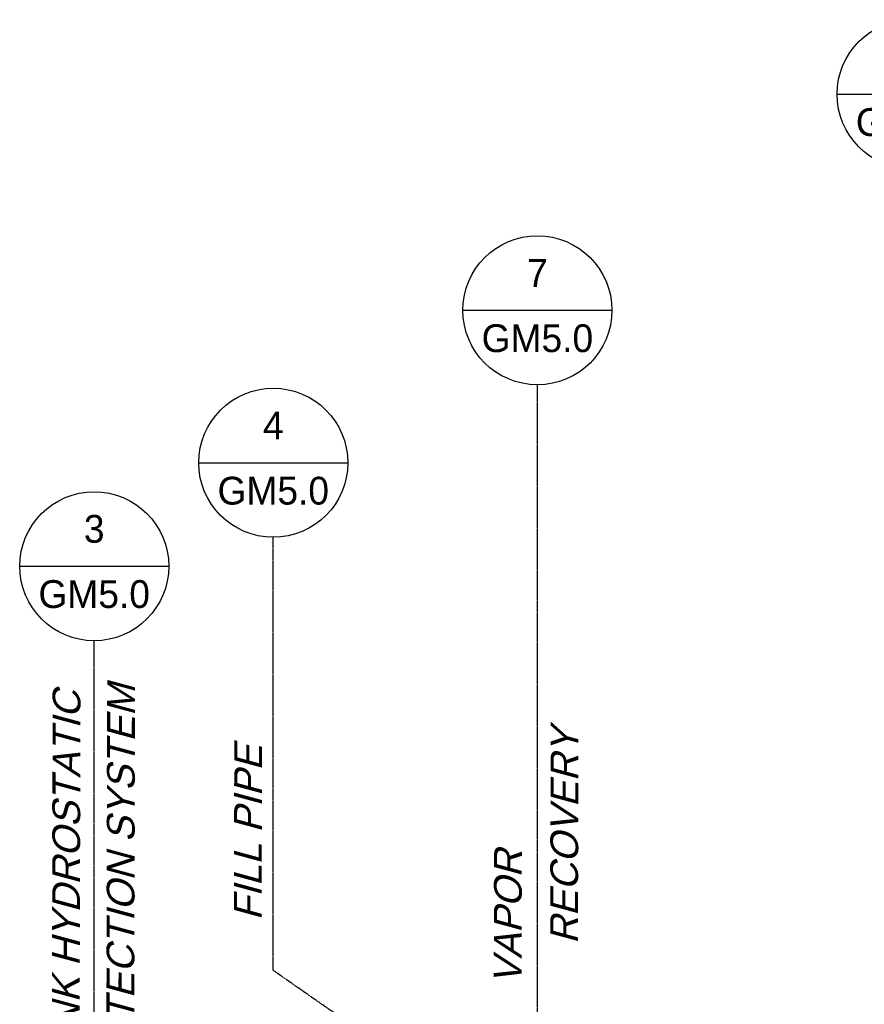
# Model space of a CAD drawing. Extents: x -18027 to -11651, y 1687 to 5059.
# Tile 118 of 170: x -14004 to -13730, y 3009 to 3328. Entities that reach past the tile are written whole.
import ezdxf
from ezdxf.enums import TextEntityAlignment as Align

# ---------------------------------------------------------------- set-up
doc = ezdxf.new("R2010")
doc.units = 0
doc.header["$MEASUREMENT"] = 0
doc.linetypes.add('CENTER1', pattern=[0.6625, 0.5, -0.075, 0.0125, -0.075])
doc.layers.get('0').update_dxf_attribs({"linetype": 'CONTINUOUS'})
for name, color, linetype in [('2946GM2$0$SHEET_NOTES', 3, 'CONTINUOUS'), ('ARNOTE', 3, 'CONTINUOUS'), ('CENTERLINE', 3, 'CENTER1'), ('TEXT', 3, 'CONTINUOUS')]:
    doc.layers.add(name, color=color, linetype=linetype)
doc.styles.add('ISO1', font='SIMPFRAC.shx', dxfattribs={"width": 0.85, "oblique": 15})
doc.styles.add('SIMPFRAC', font='simpfrac')

# ---------------------------------------------------------------- blocks, each defined once
blk = doc.blocks.new('KEY-DETAIL')
blk.add_line((-0.1911, 0), (0.1911, 0))
blk.add_circle((0, 0), 0.1911)
at = {"style": 'SIMPFRAC'}
for tag, p in [('DETAIL', (0, 0.1314)), ('SHEET', (0, -0.0358))]:
    blk.add_attdef(tag, text='', height=0.0781, dxfattribs=at).set_placement(p, align=Align.TOP_CENTER)

msp = doc.modelspace()

# ---------------------------------------------------------------- linework, layer by layer
at = {"layer": 'CENTERLINE', "color": 3, "linetype": 'CENTER1'}
msp.add_line((-13836.17, 2986.88), (-13836.17, 3210.04, 0), dxfattribs=at)
at = {"layer": 'CENTERLINE', "color": 3, "linetype": 'CENTER1', "flags": 128}
for points in [[(-13883.01, 2959.81), (-13883.01, 2993.48), (-13921.7, 3020.43), (-13921.7, 3160.67)], [(-13941, 2925.97), (-13941, 2959.64), (-13979.69, 2986.59), (-13979.69, 3127.19)]]:
    msp.add_lwpolyline(points, dxfattribs=at)

# ---------------------------------------------------------------- block references
at = {"layer": '2946GM2$0$SHEET_NOTES'}
ref = msp.add_blockref('KEY-DETAIL', (-13714.99, 3304.14, 0), dxfattribs=dict(at, xscale=126.2697858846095, yscale=126.2697858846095, zscale=126.2697858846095))
ref.add_attrib('SHEET', 'GM5.0', dxfattribs={"layer": '0', "height": 9, "style": 'SIMPFRAC'}).set_placement((-13714.99, 3299.62, 0), align=Align.TOP_CENTER)
ref.add_attrib('DETAIL', '2', dxfattribs={"layer": '0', "height": 9, "style": 'SIMPFRAC'}).set_placement((-13714.99, 3320.73, 0), align=Align.TOP_CENTER)
ref = msp.add_blockref('KEY-DETAIL', (-13836.17, 3234.18), dxfattribs=dict(at, xscale=126.2697858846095, yscale=126.2697858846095, zscale=126.2697858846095))
ref.add_attrib('SHEET', 'GM5.0', dxfattribs={"layer": '0', "height": 9, "style": 'SIMPFRAC'}).set_placement((-13836.17, 3229.65), align=Align.TOP_CENTER)
ref.add_attrib('DETAIL', '7', dxfattribs={"layer": '0', "height": 9, "style": 'SIMPFRAC'}).set_placement((-13836.17, 3250.77), align=Align.TOP_CENTER)
ref = msp.add_blockref('KEY-DETAIL', (-13921.7, 3184.81), dxfattribs=dict(at, xscale=126.2697858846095, yscale=126.2697858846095, zscale=126.2697858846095))
ref.add_attrib('SHEET', 'GM5.0', dxfattribs={"layer": '0', "height": 9, "style": 'SIMPFRAC'}).set_placement((-13921.7, 3180.28), align=Align.TOP_CENTER)
ref.add_attrib('DETAIL', '4', dxfattribs={"layer": '0', "height": 9, "style": 'SIMPFRAC'}).set_placement((-13921.7, 3201.4), align=Align.TOP_CENTER)
ref = msp.add_blockref('KEY-DETAIL', (-13979.69, 3151.32), dxfattribs=dict(at, xscale=126.2697858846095, yscale=126.2697858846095, zscale=126.2697858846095))
ref.add_attrib('SHEET', 'GM5.0', dxfattribs={"layer": '0', "height": 9, "style": 'SIMPFRAC'}).set_placement((-13979.69, 3146.8), align=Align.TOP_CENTER)
ref.add_attrib('DETAIL', '3', dxfattribs={"layer": '0', "height": 9, "style": 'SIMPFRAC'}).set_placement((-13979.69, 3167.92), align=Align.TOP_CENTER)

# ---------------------------------------------------------------- texts
at = {"layer": 'ARNOTE', "style": 'ISO1', "oblique": 15, "text_generation_flag": 6, "width": 1.035276}
msp.add_text('FILL PIPE', height=9, rotation=269.8643, dxfattribs=at).set_placement((-13925.47, 3036.6))
at = {"layer": 'TEXT', "style": 'ISO1', "oblique": 15, "text_generation_flag": 6, "width": 1.035276}
for s, p in [('TANK HYDROSTATIC', (-13984.44, 2985.09)), ('DETECTION SYSTEM', (-13966.78, 2986.44)), ('RECOVERY', (-13823.03, 3028.95, 0)), ('VAPOR', (-13841.3, 3015.86, 0))]:
    msp.add_text(s, height=9, rotation=269.8643, dxfattribs=at).set_placement(p)

doc.saveas('drawing.dxf')
